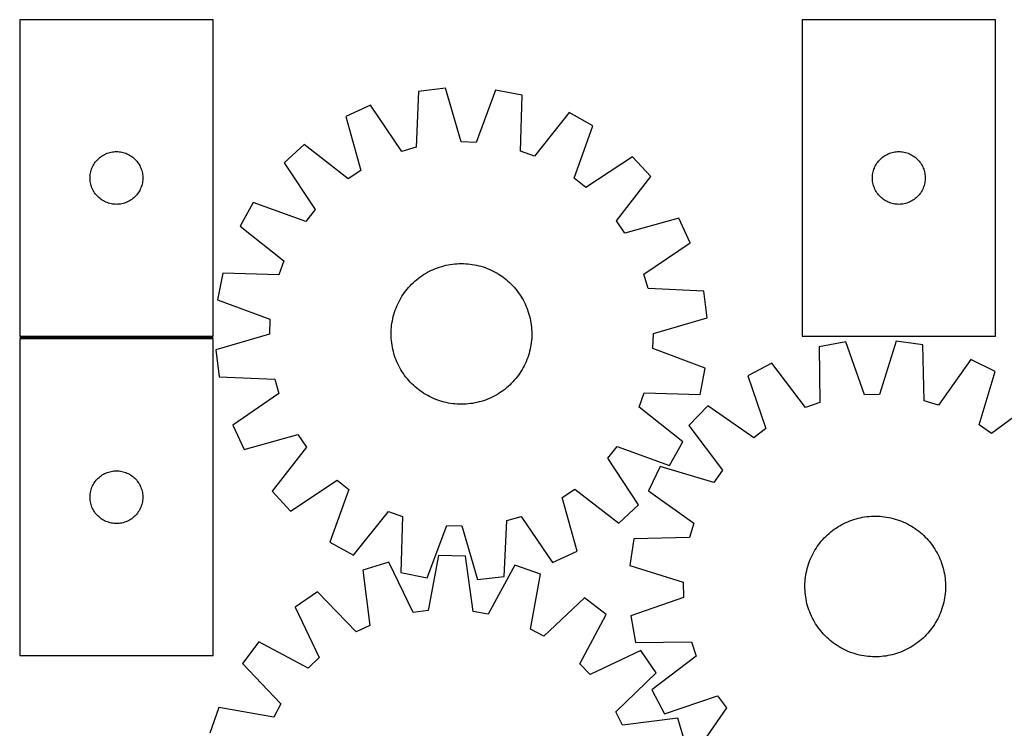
# Model space of a CAD drawing. Header units: millimetres. Extents: x 7 to 1493, y 7 to 2993.
# Tile 7 of 13: x 7 to 567, y 2591 to 2993. Entities that reach past the tile are written whole.
import ezdxf

# ---------------------------------------------------------------- set-up
doc = ezdxf.new("R2010")
doc.units = ezdxf.units.MM
doc.layers.add('COMMON', color=5, linetype='CONTINUOUS', true_color=0x0000ff)
doc.layers.add('CUT', color=7, linetype='CONTINUOUS', true_color=0x000000)

msp = doc.modelspace()

# ---------------------------------------------------------------- linework, layer by layer
at = {"layer": 'COMMON'}
msp.add_line((6.755462, 2812.720001), (116.755462, 2812.720001), dxfattribs=at)
at = {"layer": 'CUT'}
for p, q in [((116.755462, 2993.470002), (6.755462, 2993.470002)), ((6.755462, 2993.470002), (6.755462, 2813.470002)), ((116.755462, 2813.470002), (116.755462, 2993.470002)), ((451.659568, 2993.472438), (451.659568, 2813.472438)), ((561.659568, 2993.472438), (451.659568, 2993.472438)), ((561.659568, 2813.472438), (561.659568, 2993.472438)), ((233.602699, 2952.684176), (232.247935, 2920.948716)), ((248.878226, 2954.525058), (233.602699, 2952.684176)), ((257.733704, 2924.020054), (248.878226, 2954.525058)), ((277.397386, 2953.465193), (266.302133, 2923.701623)), ((292.494139, 2950.495579), (277.397386, 2953.465193)), ((291.489634, 2918.747103), (292.494139, 2950.495579)), ((206.15185, 2944.879261), (192.192825, 2938.408081)), ((224.000475, 2918.603772), (206.15185, 2944.879261)), ((319.289956, 2940.674683), (299.540294, 2915.796468)), ((332.730159, 2933.185259), (319.289956, 2940.674683)), ((192.192825, 2938.408081), (200.711164, 2907.807221)), ((321.964001, 2903.301073), (332.730159, 2933.185259)), ((266.302133, 2923.701623), (257.733704, 2924.020054)), ((55.049055, 2916.887308), (55.748654, 2917.214755)), ((55.748654, 2917.214755), (56.464181, 2917.505754)), ((56.464181, 2917.505754), (57.19374, 2917.759532)), ((57.19374, 2917.759532), (57.935395, 2917.975418)), ((57.935395, 2917.975418), (58.687181, 2918.152837)), ((58.687181, 2918.152837), (59.447104, 2918.29132)), ((59.447104, 2918.29132), (60.213147, 2918.3905)), ((60.213147, 2918.3905), (60.983281, 2918.450113)), ((60.983281, 2918.450113), (61.755462, 2918.470002)), ((61.755462, 2918.470002), (62.527644, 2918.450113)), ((62.527644, 2918.450113), (63.297777, 2918.3905)), ((63.297777, 2918.3905), (64.063821, 2918.29132)), ((64.063821, 2918.29132), (64.823743, 2918.152837)), ((64.823743, 2918.152837), (65.575529, 2917.975418)), ((65.575529, 2917.975418), (66.317185, 2917.759532)), ((66.317185, 2917.759532), (67.046744, 2917.505754)), ((67.046744, 2917.505754), (67.762271, 2917.214755)), ((67.762271, 2917.214755), (68.461869, 2916.887308)), ((168.497367, 2922.502387), (157.22125, 2912.034353)), ((193.591991, 2903.02844), (168.497367, 2922.502387)), ((232.247935, 2920.948716), (224.000475, 2918.603772)), ((299.540294, 2915.796468), (291.489634, 2918.747103)), ((499.953161, 2916.889744), (500.65276, 2917.217192)), ((500.65276, 2917.217192), (501.368287, 2917.508191)), ((501.368287, 2917.508191), (502.097846, 2917.761969)), ((502.097846, 2917.761969), (502.839501, 2917.977854)), ((502.839501, 2917.977854), (503.591287, 2918.155274)), ((503.591287, 2918.155274), (504.351209, 2918.293757)), ((504.351209, 2918.293757), (505.117253, 2918.392936)), ((505.117253, 2918.392936), (505.887387, 2918.45255)), ((505.887387, 2918.45255), (506.659568, 2918.472438)), ((506.659568, 2918.472438), (507.431749, 2918.45255)), ((507.431749, 2918.45255), (508.201883, 2918.392936)), ((508.201883, 2918.392936), (508.967927, 2918.293757)), ((508.967927, 2918.293757), (509.727849, 2918.155274)), ((509.727849, 2918.155274), (510.479635, 2917.977854)), ((510.479635, 2917.977854), (511.221291, 2917.761969)), ((511.221291, 2917.761969), (511.950849, 2917.508191)), ((511.950849, 2917.508191), (512.666377, 2917.217192)), ((512.666377, 2917.217192), (513.365975, 2916.889744)), ((48.895743, 2911.191894), (49.310307, 2911.843657)), ((49.310307, 2911.843657), (49.757874, 2912.473216)), ((49.757874, 2912.473216), (50.237256, 2913.078899)), ((50.237256, 2913.078899), (50.747182, 2913.659102)), ((50.747182, 2913.659102), (51.2863, 2914.212284)), ((51.2863, 2914.212284), (51.85318, 2914.736981)), ((51.85318, 2914.736981), (52.44632, 2915.231799)), ((52.44632, 2915.231799), (53.064146, 2915.695427)), ((53.064146, 2915.695427), (53.705019, 2916.126635)), ((53.705019, 2916.126635), (54.367241, 2916.52428)), ((54.367241, 2916.52428), (55.049055, 2916.887308)), ((68.461869, 2916.887308), (69.143683, 2916.52428)), ((69.143683, 2916.52428), (69.805905, 2916.126635)), ((69.805905, 2916.126635), (70.446779, 2915.695427)), ((70.446779, 2915.695427), (71.064604, 2915.231799)), ((71.064604, 2915.231799), (71.657744, 2914.736981)), ((71.657744, 2914.736981), (72.224625, 2914.212284)), ((72.224625, 2914.212284), (72.763743, 2913.659102)), ((72.763743, 2913.659102), (73.273669, 2913.078899)), ((73.273669, 2913.078899), (73.753051, 2912.473216)), ((73.753051, 2912.473216), (74.200617, 2911.843657)), ((74.200617, 2911.843657), (74.615182, 2911.191894)), ((157.22125, 2912.034353), (174.778858, 2885.563517)), ((355.179672, 2915.564669), (328.708836, 2898.007061)), ((365.647706, 2904.288552), (355.179672, 2915.564669)), ((493.799849, 2911.19433), (494.214413, 2911.846094)), ((494.214413, 2911.846094), (494.661979, 2912.475652)), ((494.661979, 2912.475652), (495.141361, 2913.081336)), ((495.141361, 2913.081336), (495.651288, 2913.661538)), ((495.651288, 2913.661538), (496.190406, 2914.214721)), ((496.190406, 2914.214721), (496.757286, 2914.739417)), ((496.757286, 2914.739417), (497.350426, 2915.234235)), ((497.350426, 2915.234235), (497.968252, 2915.697863)), ((497.968252, 2915.697863), (498.609125, 2916.129072)), ((498.609125, 2916.129072), (499.271347, 2916.526717)), ((499.271347, 2916.526717), (499.953161, 2916.889744)), ((513.365975, 2916.889744), (514.047789, 2916.526717)), ((514.047789, 2916.526717), (514.710011, 2916.129072)), ((514.710011, 2916.129072), (515.350885, 2915.697863)), ((515.350885, 2915.697863), (515.96871, 2915.234235)), ((515.96871, 2915.234235), (516.56185, 2914.739417)), ((516.56185, 2914.739417), (517.12873, 2914.214721)), ((517.12873, 2914.214721), (517.667849, 2913.661538)), ((517.667849, 2913.661538), (518.177775, 2913.081336)), ((518.177775, 2913.081336), (518.657157, 2912.475652)), ((518.657157, 2912.475652), (519.104723, 2911.846094)), ((519.104723, 2911.846094), (519.519288, 2911.19433)), ((46.879622, 2905.395977), (46.998493, 2906.159213)), ((46.998493, 2906.159213), (47.156497, 2906.915318)), ((47.156497, 2906.915318), (47.353214, 2907.662286)), ((47.353214, 2907.662286), (47.588124, 2908.398137)), ((47.588124, 2908.398137), (47.860603, 2909.12092)), ((47.860603, 2909.12092), (48.169928, 2909.828717)), ((48.169928, 2909.828717), (48.51528, 2910.519653)), ((48.51528, 2910.519653), (48.895743, 2911.191894)), ((74.615182, 2911.191894), (74.995644, 2910.519653)), ((74.995644, 2910.519653), (75.340996, 2909.828717)), ((75.340996, 2909.828717), (75.650322, 2909.12092)), ((75.650322, 2909.12092), (75.922801, 2908.398137)), ((75.922801, 2908.398137), (76.15771, 2907.662286)), ((76.15771, 2907.662286), (76.354428, 2906.915318)), ((76.354428, 2906.915318), (76.512432, 2906.159213)), ((76.512432, 2906.159213), (76.631302, 2905.395977)), ((200.711164, 2907.807221), (193.591991, 2903.02844)), ((491.783728, 2905.398414), (491.902599, 2906.16165)), ((491.902599, 2906.16165), (492.060603, 2906.917754)), ((492.060603, 2906.917754), (492.25732, 2907.664723)), ((492.25732, 2907.664723), (492.49223, 2908.400574)), ((492.49223, 2908.400574), (492.764709, 2909.123357)), ((492.764709, 2909.123357), (493.074034, 2909.831154)), ((493.074034, 2909.831154), (493.419386, 2910.522089)), ((493.419386, 2910.522089), (493.799849, 2911.19433)), ((519.519288, 2911.19433), (519.89975, 2910.522089)), ((519.89975, 2910.522089), (520.245102, 2909.831154)), ((520.245102, 2909.831154), (520.554428, 2909.123357)), ((520.554428, 2909.123357), (520.826907, 2908.400574)), ((520.826907, 2908.400574), (521.061816, 2907.664723)), ((521.061816, 2907.664723), (521.258534, 2906.917754)), ((521.258534, 2906.917754), (521.416537, 2906.16165)), ((521.416537, 2906.16165), (521.535408, 2905.398414)), ((46.760435, 2903.85622), (46.800199, 2904.627634)), ((46.760435, 2903.083783), (46.760435, 2903.85622)), ((46.800199, 2902.31237), (46.760435, 2903.083783)), ((46.800199, 2904.627634), (46.879622, 2905.395977)), ((46.879622, 2901.544026), (46.800199, 2902.31237)), ((46.998493, 2900.78079), (46.879622, 2901.544026)), ((47.156497, 2900.024685), (46.998493, 2900.78079)), ((76.512432, 2900.78079), (76.354428, 2900.024685)), ((76.631302, 2901.544026), (76.512432, 2900.78079)), ((76.631302, 2905.395977), (76.710725, 2904.627634)), ((76.710725, 2902.31237), (76.631302, 2901.544026)), ((76.710725, 2904.627634), (76.750489, 2903.85622)), ((76.750489, 2903.083783), (76.710725, 2902.31237)), ((76.750489, 2903.85622), (76.750489, 2903.083783)), ((328.708836, 2898.007061), (321.964001, 2903.301073)), ((346.173759, 2879.193928), (365.647706, 2904.288552)), ((491.664541, 2903.858657), (491.704305, 2904.63007)), ((491.664541, 2903.08622), (491.664541, 2903.858657)), ((491.704305, 2902.314806), (491.664541, 2903.08622)), ((491.704305, 2904.63007), (491.783728, 2905.398414)), ((491.783728, 2901.546463), (491.704305, 2902.314806)), ((491.902599, 2900.783227), (491.783728, 2901.546463)), ((492.060603, 2900.027122), (491.902599, 2900.783227)), ((521.416537, 2900.783227), (521.258534, 2900.027122)), ((521.535408, 2901.546463), (521.416537, 2900.783227)), ((521.535408, 2905.398414), (521.614831, 2904.63007)), ((521.614831, 2902.314806), (521.535408, 2901.546463)), ((521.614831, 2904.63007), (521.654595, 2903.858657)), ((521.654595, 2903.08622), (521.614831, 2902.314806)), ((521.654595, 2903.858657), (521.654595, 2903.08622)), ((47.353214, 2899.277717), (47.156497, 2900.024685)), ((47.588124, 2898.541866), (47.353214, 2899.277717)), ((47.860603, 2897.819083), (47.588124, 2898.541866)), ((48.169928, 2897.111286), (47.860603, 2897.819083)), ((48.51528, 2896.42035), (48.169928, 2897.111286)), ((48.895743, 2895.74811), (48.51528, 2896.42035)), ((49.310307, 2895.096346), (48.895743, 2895.74811)), ((49.757874, 2894.466787), (49.310307, 2895.096346)), ((74.200617, 2895.096346), (73.753051, 2894.466787)), ((74.615182, 2895.74811), (74.200617, 2895.096346)), ((74.995644, 2896.42035), (74.615182, 2895.74811)), ((75.340996, 2897.111286), (74.995644, 2896.42035)), ((75.650322, 2897.819083), (75.340996, 2897.111286)), ((75.922801, 2898.541866), (75.650322, 2897.819083)), ((76.15771, 2899.277717), (75.922801, 2898.541866)), ((76.354428, 2900.024685), (76.15771, 2899.277717)), ((492.25732, 2899.280154), (492.060603, 2900.027122)), ((492.49223, 2898.544302), (492.25732, 2899.280154)), ((492.764709, 2897.82152), (492.49223, 2898.544302)), ((493.074034, 2897.113722), (492.764709, 2897.82152)), ((493.419386, 2896.422787), (493.074034, 2897.113722)), ((493.799849, 2895.750546), (493.419386, 2896.422787)), ((494.214413, 2895.098782), (493.799849, 2895.750546)), ((494.661979, 2894.469224), (494.214413, 2895.098782)), ((519.104723, 2895.098782), (518.657157, 2894.469224)), ((519.519288, 2895.750546), (519.104723, 2895.098782)), ((519.89975, 2896.422787), (519.519288, 2895.750546)), ((520.245102, 2897.113722), (519.89975, 2896.422787)), ((520.554428, 2897.82152), (520.245102, 2897.113722)), ((520.826907, 2898.544302), (520.554428, 2897.82152)), ((521.061816, 2899.280154), (520.826907, 2898.544302)), ((521.258534, 2900.027122), (521.061816, 2899.280154)), ((50.237256, 2893.861104), (49.757874, 2894.466787)), ((50.747182, 2893.280902), (50.237256, 2893.861104)), ((51.2863, 2892.727719), (50.747182, 2893.280902)), ((51.85318, 2892.203023), (51.2863, 2892.727719)), ((52.44632, 2891.708205), (51.85318, 2892.203023)), ((53.064146, 2891.244577), (52.44632, 2891.708205)), ((53.705019, 2890.813368), (53.064146, 2891.244577)), ((54.367241, 2890.415723), (53.705019, 2890.813368)), ((55.049055, 2890.052695), (54.367241, 2890.415723)), ((55.748654, 2889.725248), (55.049055, 2890.052695)), ((56.464181, 2889.434249), (55.748654, 2889.725248)), ((57.19374, 2889.180471), (56.464181, 2889.434249)), ((57.935395, 2888.964586), (57.19374, 2889.180471)), ((66.317185, 2889.180471), (65.575529, 2888.964586)), ((67.046744, 2889.434249), (66.317185, 2889.180471)), ((67.762271, 2889.725248), (67.046744, 2889.434249)), ((68.461869, 2890.052695), (67.762271, 2889.725248)), ((69.143683, 2890.415723), (68.461869, 2890.052695)), ((69.805905, 2890.813368), (69.143683, 2890.415723)), ((70.446779, 2891.244577), (69.805905, 2890.813368)), ((71.064604, 2891.708205), (70.446779, 2891.244577)), ((71.657744, 2892.203023), (71.064604, 2891.708205)), ((72.224625, 2892.727719), (71.657744, 2892.203023)), ((72.763743, 2893.280902), (72.224625, 2892.727719)), ((73.273669, 2893.861104), (72.763743, 2893.280902)), ((73.753051, 2894.466787), (73.273669, 2893.861104)), ((139.60066, 2889.58484), (132.111236, 2876.144637)), ((169.484846, 2878.818681), (139.60066, 2889.58484)), ((495.141361, 2893.863541), (494.661979, 2894.469224)), ((495.651288, 2893.283338), (495.141361, 2893.863541)), ((496.190406, 2892.730155), (495.651288, 2893.283338)), ((496.757286, 2892.205459), (496.190406, 2892.730155)), ((497.350426, 2891.710641), (496.757286, 2892.205459)), ((497.968252, 2891.247013), (497.350426, 2891.710641)), ((498.609125, 2890.815805), (497.968252, 2891.247013)), ((499.271347, 2890.41816), (498.609125, 2890.815805)), ((499.953161, 2890.055132), (499.271347, 2890.41816)), ((500.65276, 2889.727685), (499.953161, 2890.055132)), ((501.368287, 2889.436686), (500.65276, 2889.727685)), ((502.097846, 2889.182908), (501.368287, 2889.436686)), ((502.839501, 2888.967022), (502.097846, 2889.182908)), ((511.221291, 2889.182908), (510.479635, 2888.967022)), ((511.950849, 2889.436686), (511.221291, 2889.182908)), ((512.666377, 2889.727685), (511.950849, 2889.436686)), ((513.365975, 2890.055132), (512.666377, 2889.727685)), ((514.047789, 2890.41816), (513.365975, 2890.055132)), ((514.710011, 2890.815805), (514.047789, 2890.41816)), ((515.350885, 2891.247013), (514.710011, 2890.815805)), ((515.96871, 2891.710641), (515.350885, 2891.247013)), ((516.56185, 2892.205459), (515.96871, 2891.710641)), ((517.12873, 2892.730155), (516.56185, 2892.205459)), ((517.667849, 2893.283338), (517.12873, 2892.730155)), ((518.177775, 2893.863541), (517.667849, 2893.283338)), ((518.657157, 2894.469224), (518.177775, 2893.863541)), ((58.687181, 2888.787166), (57.935395, 2888.964586)), ((59.447104, 2888.648683), (58.687181, 2888.787166)), ((60.213147, 2888.549503), (59.447104, 2888.648683)), ((60.983281, 2888.48989), (60.213147, 2888.549503)), ((61.755462, 2888.470002), (60.983281, 2888.48989)), ((62.527644, 2888.48989), (61.755462, 2888.470002)), ((63.297777, 2888.549503), (62.527644, 2888.48989)), ((64.063821, 2888.648683), (63.297777, 2888.549503)), ((64.823743, 2888.787166), (64.063821, 2888.648683)), ((65.575529, 2888.964586), (64.823743, 2888.787166)), ((174.778858, 2885.563517), (169.484846, 2878.818681)), ((503.591287, 2888.789603), (502.839501, 2888.967022)), ((504.351209, 2888.65112), (503.591287, 2888.789603)), ((505.117253, 2888.55194), (504.351209, 2888.65112)), ((505.887387, 2888.492327), (505.117253, 2888.55194)), ((506.659568, 2888.472438), (505.887387, 2888.492327)), ((507.431749, 2888.492327), (506.659568, 2888.472438)), ((508.201883, 2888.55194), (507.431749, 2888.492327)), ((508.967927, 2888.65112), (508.201883, 2888.55194)), ((509.727849, 2888.789603), (508.967927, 2888.65112)), ((510.479635, 2888.967022), (509.727849, 2888.789603)), ((350.95254, 2872.074755), (346.173759, 2879.193928)), ((381.5534, 2880.593094), (350.95254, 2872.074755)), ((388.02458, 2866.634069), (381.5534, 2880.593094)), ((132.111236, 2876.144637), (156.989452, 2856.394975)), ((361.749091, 2848.785445), (388.02458, 2866.634069)), ((156.989452, 2856.394975), (154.038816, 2848.344315)), ((238.621073, 2849.831563), (239.730349, 2850.421914)), ((239.730349, 2850.421914), (240.85762, 2850.97713)), ((240.85762, 2850.97713), (242.001776, 2851.496664)), ((242.001776, 2851.496664), (243.161685, 2851.980003)), ((243.161685, 2851.980003), (244.336205, 2852.42667)), ((244.336205, 2852.42667), (245.524174, 2852.836224)), ((245.524174, 2852.836224), (246.724423, 2853.20826)), ((246.724423, 2853.20826), (247.935764, 2853.542413)), ((247.935764, 2853.542413), (249.157004, 2853.838351)), ((249.157004, 2853.838351), (250.386938, 2854.095783)), ((250.386938, 2854.095783), (251.62435, 2854.314455)), ((251.62435, 2854.314455), (252.86802, 2854.494152)), ((252.86802, 2854.494152), (254.116722, 2854.634694)), ((254.116722, 2854.634694), (255.369221, 2854.735945)), ((255.369221, 2854.735945), (256.624283, 2854.797804)), ((256.624283, 2854.797804), (257.880669, 2854.82021)), ((257.880669, 2854.82021), (259.137138, 2854.803141)), ((259.137138, 2854.803141), (260.392451, 2854.746613)), ((260.392451, 2854.746613), (261.64537, 2854.650684)), ((261.64537, 2854.650684), (262.894656, 2854.515446)), ((262.894656, 2854.515446), (264.139079, 2854.341034)), ((264.139079, 2854.341034), (265.377409, 2854.12762)), ((265.377409, 2854.12762), (266.608424, 2853.875414)), ((266.608424, 2853.875414), (267.830911, 2853.584666)), ((267.830911, 2853.584666), (269.043661, 2853.255661)), ((269.043661, 2853.255661), (270.245478, 2852.888726)), ((270.245478, 2852.888726), (271.435177, 2852.484222)), ((271.435177, 2852.484222), (272.611583, 2852.042548)), ((272.611583, 2852.042548), (273.773535, 2851.56414)), ((273.773535, 2851.56414), (274.919887, 2851.049471)), ((274.919887, 2851.049471), (276.049507, 2850.499048)), ((276.049507, 2850.499048), (277.16128, 2849.913414)), ((277.16128, 2849.913414), (278.254109, 2849.293147)), ((122.29034, 2849.348819), (119.320726, 2834.252067)), ((154.038816, 2848.344315), (122.29034, 2849.348819)), ((230.52187, 2843.920827), (231.449482, 2844.768496)), ((231.449482, 2844.768496), (232.403262, 2845.586611)), ((232.403262, 2845.586611), (233.382268, 2846.374362)), ((233.382268, 2846.374362), (234.385536, 2847.130974)), ((234.385536, 2847.130974), (235.412074, 2847.855699)), ((235.412074, 2847.855699), (236.46087, 2848.547822)), ((236.46087, 2848.547822), (237.530888, 2849.20666)), ((237.530888, 2849.20666), (238.621073, 2849.831563)), ((278.254109, 2849.293147), (279.326916, 2848.63886)), ((279.326916, 2848.63886), (280.378643, 2847.951198)), ((280.378643, 2847.951198), (281.40825, 2847.23084)), ((281.40825, 2847.23084), (282.414722, 2846.478496)), ((282.414722, 2846.478496), (283.397066, 2845.69491)), ((283.397066, 2845.69491), (284.354312, 2844.880854)), ((284.354312, 2844.880854), (285.285515, 2844.037132)), ((364.094036, 2840.537984), (361.749091, 2848.785445)), ((225.55508, 2838.262931), (226.307423, 2839.269403)), ((226.307423, 2839.269403), (227.091009, 2840.251747)), ((227.091009, 2840.251747), (227.905065, 2841.208993)), ((227.905065, 2841.208993), (228.748787, 2842.140196)), ((228.748787, 2842.140196), (229.621343, 2843.044438)), ((229.621343, 2843.044438), (230.52187, 2843.920827)), ((285.285515, 2844.037132), (286.189758, 2843.164577)), ((286.189758, 2843.164577), (287.066146, 2842.264049)), ((287.066146, 2842.264049), (287.913815, 2841.336438)), ((287.913815, 2841.336438), (288.73193, 2840.382658)), ((288.73193, 2840.382658), (289.519682, 2839.403651)), ((289.519682, 2839.403651), (290.276293, 2838.400384)), ((395.829495, 2839.18322), (364.094036, 2840.537984)), ((397.670377, 2823.907694), (395.829495, 2839.18322)), ((119.320726, 2834.252067), (149.084296, 2823.156814)), ((222.286872, 2832.904188), (222.872506, 2834.015961)), ((222.872506, 2834.015961), (223.492772, 2835.10879)), ((223.492772, 2835.10879), (224.14706, 2836.181597)), ((224.14706, 2836.181597), (224.834722, 2837.233323)), ((224.834722, 2837.233323), (225.55508, 2838.262931)), ((290.276293, 2838.400384), (291.001018, 2837.373846)), ((291.001018, 2837.373846), (291.693141, 2836.32505)), ((291.693141, 2836.32505), (292.351979, 2835.255032)), ((292.351979, 2835.255032), (292.976882, 2834.164847)), ((292.976882, 2834.164847), (293.567233, 2833.055571)), ((219.897193, 2827.100159), (220.301697, 2828.289858)), ((220.301697, 2828.289858), (220.743371, 2829.466264)), ((220.743371, 2829.466264), (221.221779, 2830.628216)), ((221.221779, 2830.628216), (221.736449, 2831.774568)), ((221.736449, 2831.774568), (222.286872, 2832.904188)), ((293.567233, 2833.055571), (294.122449, 2831.928299)), ((294.122449, 2831.928299), (294.641984, 2830.784144)), ((294.641984, 2830.784144), (295.125322, 2829.624234)), ((295.125322, 2829.624234), (295.571989, 2828.449715)), ((295.571989, 2828.449715), (295.981543, 2827.261745)), ((149.084296, 2823.156814), (148.765866, 2814.588385)), ((218.444886, 2820.99376), (218.6583, 2822.23209)), ((218.6583, 2822.23209), (218.910505, 2823.463105)), ((218.910505, 2823.463105), (219.201254, 2824.685591)), ((219.201254, 2824.685591), (219.530258, 2825.898342)), ((219.530258, 2825.898342), (219.897193, 2827.100159)), ((295.981543, 2827.261745), (296.35358, 2826.061497)), ((296.35358, 2826.061497), (296.687732, 2824.850155)), ((296.687732, 2824.850155), (296.98367, 2823.628915)), ((296.98367, 2823.628915), (297.241103, 2822.398982)), ((297.241103, 2822.398982), (297.459775, 2821.161569)), ((367.165373, 2815.052216), (397.670377, 2823.907694)), ((217.982779, 2815.991819), (218.039306, 2817.247132)), ((218.039306, 2817.247132), (218.135236, 2818.500051)), ((218.135236, 2818.500051), (218.270474, 2819.749337)), ((218.270474, 2819.749337), (218.444886, 2820.99376)), ((297.459775, 2821.161569), (297.639471, 2819.917899)), ((297.639471, 2819.917899), (297.780013, 2818.669198)), ((297.780013, 2818.669198), (297.881264, 2817.416698)), ((297.881264, 2817.416698), (297.943123, 2816.161636)), ((6.755462, 2813.470002), (116.755462, 2813.470002)), ((6.755462, 2811.970001), (6.755462, 2631.970001)), ((116.755462, 2811.970001), (6.755462, 2811.970001)), ((116.755462, 2631.970001), (116.755462, 2811.970001)), ((148.765866, 2814.588385), (118.260862, 2805.732906)), ((217.965709, 2814.735349), (217.982779, 2815.991819)), ((217.988115, 2813.478964), (217.965709, 2814.735349)), ((218.049974, 2812.223902), (217.988115, 2813.478964)), ((218.151225, 2810.971402), (218.049974, 2812.223902)), ((218.291768, 2809.722701), (218.151225, 2810.971402)), ((297.796003, 2811.14055), (297.660765, 2809.891263)), ((297.891932, 2812.393468), (297.796003, 2811.14055)), ((297.94846, 2813.648781), (297.891932, 2812.393468)), ((297.943123, 2816.161636), (297.965529, 2814.905251)), ((297.965529, 2814.905251), (297.94846, 2813.648781)), ((366.846942, 2806.483787), (367.165373, 2815.052216)), ((451.659568, 2813.472438), (561.659568, 2813.472438)), ((505.085979, 2810.707225), (495.631655, 2780.382474)), ((520.322303, 2808.565965), (505.085979, 2810.707225)), ((118.260862, 2805.732906), (120.101744, 2790.45738)), ((218.471464, 2808.479031), (218.291768, 2809.722701)), ((218.690136, 2807.241618), (218.471464, 2808.479031)), ((218.947568, 2806.011685), (218.690136, 2807.241618)), ((219.243507, 2804.790445), (218.947568, 2806.011685)), ((297.020733, 2806.177495), (296.729985, 2804.955009)), ((297.272939, 2807.40851), (297.020733, 2806.177495)), ((297.486353, 2808.64684), (297.272939, 2807.40851)), ((297.660765, 2809.891263), (297.486353, 2808.64684)), ((396.610513, 2795.388533), (366.846942, 2806.483787)), ((476.55148, 2810.209033), (461.39919, 2807.537209)), ((461.39919, 2807.537209), (461.778456, 2775.775111)), ((487.058617, 2780.232795), (476.55148, 2810.209033)), ((521.052017, 2776.809985), (520.322303, 2808.565965)), ((219.577659, 2803.579103), (219.243507, 2804.790445)), ((219.949696, 2802.378855), (219.577659, 2803.579103)), ((220.359249, 2801.190885), (219.949696, 2802.378855)), ((220.805916, 2800.016366), (220.359249, 2801.190885)), ((221.289255, 2798.856456), (220.805916, 2800.016366)), ((295.187867, 2800.174336), (294.70946, 2799.012384)), ((295.629541, 2801.350742), (295.187867, 2800.174336)), ((296.034045, 2802.540441), (295.629541, 2801.350742)), ((296.400981, 2803.742259), (296.034045, 2802.540441)), ((296.729985, 2804.955009), (296.400981, 2803.742259)), ((547.614174, 2800.222128), (529.251713, 2774.303124)), ((561.443093, 2793.477386), (547.614174, 2800.222128)), ((221.808789, 2797.712301), (221.289255, 2798.856456)), ((222.364006, 2796.585029), (221.808789, 2797.712301)), ((222.954356, 2795.475754), (222.364006, 2796.585029)), ((223.579259, 2794.385569), (222.954356, 2795.475754)), ((224.238097, 2793.31555), (223.579259, 2794.385569)), ((292.438466, 2794.53181), (291.784179, 2793.459003)), ((293.058733, 2795.62464), (292.438466, 2794.53181)), ((293.644367, 2796.736413), (293.058733, 2795.62464)), ((294.19479, 2797.866033), (293.644367, 2796.736413)), ((294.70946, 2799.012384), (294.19479, 2797.866033)), ((393.640898, 2780.291781), (396.610513, 2795.388533)), ((434.415219, 2798.245755), (420.830173, 2791.022385)), ((453.671267, 2772.983543), (434.415219, 2798.245755)), ((120.101744, 2790.45738), (151.837203, 2789.102616)), ((151.837203, 2789.102616), (154.182148, 2780.855156)), ((224.93022, 2792.266755), (224.238097, 2793.31555)), ((225.654945, 2791.240217), (224.93022, 2792.266755)), ((226.411557, 2790.236949), (225.654945, 2791.240217)), ((227.199309, 2789.257942), (226.411557, 2790.236949)), ((228.017423, 2788.304163), (227.199309, 2789.257942)), ((228.865093, 2787.376551), (228.017423, 2788.304163)), ((288.026173, 2788.431608), (287.182451, 2787.500404)), ((288.840229, 2789.388854), (288.026173, 2788.431608)), ((289.623815, 2790.371198), (288.840229, 2789.388854)), ((290.376159, 2791.37767), (289.623815, 2790.371198)), ((291.096517, 2792.407277), (290.376159, 2791.37767)), ((291.784179, 2793.459003), (291.096517, 2792.407277)), ((420.830173, 2791.022385), (431.005905, 2760.932034)), ((552.323955, 2763.05016), (561.443093, 2793.477386)), ((229.741481, 2786.476023), (228.865093, 2787.376551)), ((230.645723, 2785.603468), (229.741481, 2786.476023)), ((231.576927, 2784.759746), (230.645723, 2785.603468)), ((232.534173, 2783.94569), (231.576927, 2784.759746)), ((233.516517, 2783.162104), (232.534173, 2783.94569)), ((234.522989, 2782.409761), (233.516517, 2783.162104)), ((282.54897, 2783.266238), (281.545703, 2782.509626)), ((283.527977, 2784.05399), (282.54897, 2783.266238)), ((284.481757, 2784.872104), (283.527977, 2784.05399)), ((285.409368, 2785.719774), (284.481757, 2784.872104)), ((286.309896, 2786.596162), (285.409368, 2785.719774)), ((287.182451, 2787.500404), (286.309896, 2786.596162)), ((154.182148, 2780.855156), (127.906658, 2763.006531)), ((235.552596, 2781.689402), (234.522989, 2782.409761)), ((236.604322, 2781.00174), (235.552596, 2781.689402)), ((237.677129, 2780.347453), (236.604322, 2781.00174)), ((238.769959, 2779.727187), (237.677129, 2780.347453)), ((239.881732, 2779.141553), (238.769959, 2779.727187)), ((241.011352, 2778.591129), (239.881732, 2779.141553)), ((242.157703, 2778.07646), (241.011352, 2778.591129)), ((243.319656, 2777.598052), (242.157703, 2778.07646)), ((244.496062, 2777.156378), (243.319656, 2777.598052)), ((245.68576, 2776.751874), (244.496062, 2777.156378)), ((271.595034, 2777.21393), (270.407064, 2776.804377)), ((272.769553, 2777.660597), (271.595034, 2777.21393)), ((273.929463, 2778.143936), (272.769553, 2777.660597)), ((275.073618, 2778.66347), (273.929463, 2778.143936)), ((276.20089, 2779.218686), (275.073618, 2778.66347)), ((277.310166, 2779.809037), (276.20089, 2779.218686)), ((278.400351, 2780.43394), (277.310166, 2779.809037)), ((279.470369, 2781.092778), (278.400351, 2780.43394)), ((280.519165, 2781.784901), (279.470369, 2781.092778)), ((281.545703, 2782.509626), (280.519165, 2781.784901)), ((358.941787, 2773.245626), (361.892422, 2781.296285)), ((361.892422, 2781.296285), (393.640898, 2780.291781)), ((495.631655, 2780.382474), (487.058617, 2780.232795)), ((584.820817, 2777.108274), (559.347667, 2758.132148)), ((246.887578, 2776.384939), (245.68576, 2776.751874)), ((248.100328, 2776.055935), (246.887578, 2776.384939)), ((249.322814, 2775.765186), (248.100328, 2776.055935)), ((250.55383, 2775.512981), (249.322814, 2775.765186)), ((251.79216, 2775.299566), (250.55383, 2775.512981)), ((253.036582, 2775.125154), (251.79216, 2775.299566)), ((254.285869, 2774.989917), (253.036582, 2775.125154)), ((255.538787, 2774.893987), (254.285869, 2774.989917)), ((256.794101, 2774.83746), (255.538787, 2774.893987)), ((258.05057, 2774.82039), (256.794101, 2774.83746)), ((259.306956, 2774.842796), (258.05057, 2774.82039)), ((260.562017, 2774.904655), (259.306956, 2774.842796)), ((261.814517, 2775.005906), (260.562017, 2774.904655)), ((263.063218, 2775.146449), (261.814517, 2775.005906)), ((264.306889, 2775.326145), (263.063218, 2775.146449)), ((265.544301, 2775.544817), (264.306889, 2775.326145)), ((266.774234, 2775.802249), (265.544301, 2775.544817)), ((267.995474, 2776.098187), (266.774234, 2775.802249)), ((269.206816, 2776.43234), (267.995474, 2776.098187)), ((270.407064, 2776.804377), (269.206816, 2776.43234)), ((383.820002, 2753.495964), (358.941787, 2773.245626)), ((398.038108, 2773.847181), (387.350106, 2762.779338)), ((424.158151, 2755.771836), (398.038108, 2773.847181)), ((461.778456, 2775.775111), (453.671267, 2772.983543)), ((529.251713, 2774.303124), (521.052017, 2776.809985)), ((127.906658, 2763.006531), (134.377838, 2749.047506)), ((387.350106, 2762.779338), (406.326232, 2737.306187)), ((431.005905, 2760.932034), (424.158151, 2755.771836)), ((559.347667, 2758.132148), (552.323955, 2763.05016)), ((134.377838, 2749.047506), (164.978699, 2757.565845)), ((164.978699, 2757.565845), (169.757479, 2750.446672)), ((169.757479, 2750.446672), (150.283532, 2725.352048)), ((341.15238, 2744.077083), (346.446392, 2750.821919)), ((346.446392, 2750.821919), (376.330578, 2740.05576)), ((376.330578, 2740.05576), (383.820002, 2753.495964)), ((358.709988, 2717.606247), (341.15238, 2744.077083)), ((370.980995, 2739.401613), (364.236252, 2725.572694)), ((401.40822, 2730.282475), (370.980995, 2739.401613)), ((50.747182, 2732.159101), (51.2863, 2732.712283)), ((51.2863, 2732.712283), (51.85318, 2733.23698)), ((51.85318, 2733.23698), (52.44632, 2733.731798)), ((52.44632, 2733.731798), (53.064146, 2734.195426)), ((53.064146, 2734.195426), (53.705019, 2734.626634)), ((53.705019, 2734.626634), (54.367241, 2735.024279)), ((54.367241, 2735.024279), (55.049055, 2735.387307)), ((55.049055, 2735.387307), (55.748654, 2735.714754)), ((55.748654, 2735.714754), (56.464181, 2736.005753)), ((56.464181, 2736.005753), (57.19374, 2736.259531)), ((57.19374, 2736.259531), (57.935395, 2736.475417)), ((57.935395, 2736.475417), (58.687181, 2736.652836)), ((58.687181, 2736.652836), (59.447104, 2736.791319)), ((59.447104, 2736.791319), (60.213147, 2736.890499)), ((60.213147, 2736.890499), (60.983281, 2736.950112)), ((60.983281, 2736.950112), (61.755462, 2736.970001)), ((61.755462, 2736.970001), (62.527644, 2736.950112)), ((62.527644, 2736.950112), (63.297777, 2736.890499)), ((63.297777, 2736.890499), (64.063821, 2736.791319)), ((64.063821, 2736.791319), (64.823743, 2736.652836)), ((64.823743, 2736.652836), (65.575529, 2736.475417)), ((65.575529, 2736.475417), (66.317185, 2736.259531)), ((66.317185, 2736.259531), (67.046744, 2736.005753)), ((67.046744, 2736.005753), (67.762271, 2735.714754)), ((67.762271, 2735.714754), (68.461869, 2735.387307)), ((68.461869, 2735.387307), (69.143683, 2735.024279)), ((69.143683, 2735.024279), (69.805905, 2734.626634)), ((69.805905, 2734.626634), (70.446779, 2734.195426)), ((70.446779, 2734.195426), (71.064604, 2733.731798)), ((71.064604, 2733.731798), (71.657744, 2733.23698)), ((71.657744, 2733.23698), (72.224625, 2732.712283)), ((72.224625, 2732.712283), (72.763743, 2732.159101)), ((406.326232, 2737.306187), (401.40822, 2730.282475)), ((47.353214, 2726.162285), (47.588124, 2726.898136)), ((47.588124, 2726.898136), (47.860603, 2727.620919)), ((47.860603, 2727.620919), (48.169928, 2728.328716)), ((48.169928, 2728.328716), (48.51528, 2729.019652)), ((48.51528, 2729.019652), (48.895743, 2729.691893)), ((48.895743, 2729.691893), (49.310307, 2730.343656)), ((49.310307, 2730.343656), (49.757874, 2730.973215)), ((49.757874, 2730.973215), (50.237256, 2731.578898)), ((50.237256, 2731.578898), (50.747182, 2732.159101)), ((72.763743, 2732.159101), (73.273669, 2731.578898)), ((73.273669, 2731.578898), (73.753051, 2730.973215)), ((73.753051, 2730.973215), (74.200617, 2730.343656)), ((74.200617, 2730.343656), (74.615182, 2729.691893)), ((74.615182, 2729.691893), (74.995644, 2729.019652)), ((74.995644, 2729.019652), (75.340996, 2728.328716)), ((75.340996, 2728.328716), (75.650322, 2727.620919)), ((75.650322, 2727.620919), (75.922801, 2726.898136)), ((75.922801, 2726.898136), (76.15771, 2726.162285)), ((160.751566, 2714.075931), (187.222402, 2731.633539)), ((187.222402, 2731.633539), (193.967238, 2726.339527)), ((46.760435, 2722.356219), (46.800199, 2723.127633)), ((46.760435, 2721.583782), (46.760435, 2722.356219)), ((46.800199, 2720.812369), (46.760435, 2721.583782)), ((46.800199, 2723.127633), (46.879622, 2723.895976)), ((46.879622, 2723.895976), (46.998493, 2724.659212)), ((46.998493, 2724.659212), (47.156497, 2725.415317)), ((47.156497, 2725.415317), (47.353214, 2726.162285)), ((76.15771, 2726.162285), (76.354428, 2725.415317)), ((76.354428, 2725.415317), (76.512432, 2724.659212)), ((76.512432, 2724.659212), (76.631302, 2723.895976)), ((76.631302, 2723.895976), (76.710725, 2723.127633)), ((76.710725, 2723.127633), (76.750489, 2722.356219)), ((76.750489, 2721.583782), (76.710725, 2720.812369)), ((76.750489, 2722.356219), (76.750489, 2721.583782)), ((150.283532, 2725.352048), (160.751566, 2714.075931)), ((193.967238, 2726.339527), (183.201079, 2696.455341)), ((315.220074, 2721.83338), (322.339248, 2726.61216)), ((323.738413, 2691.232519), (315.220074, 2721.83338)), ((322.339248, 2726.61216), (347.433871, 2707.138213)), ((364.236252, 2725.572694), (390.155257, 2707.210234)), ((46.879622, 2720.044025), (46.800199, 2720.812369)), ((46.998493, 2719.280789), (46.879622, 2720.044025)), ((47.156497, 2718.524684), (46.998493, 2719.280789)), ((47.353214, 2717.777716), (47.156497, 2718.524684)), ((47.588124, 2717.041865), (47.353214, 2717.777716)), ((47.860603, 2716.319082), (47.588124, 2717.041865)), ((48.169928, 2715.611285), (47.860603, 2716.319082)), ((48.51528, 2714.920349), (48.169928, 2715.611285)), ((75.340996, 2715.611285), (74.995644, 2714.920349)), ((75.650322, 2716.319082), (75.340996, 2715.611285)), ((75.922801, 2717.041865), (75.650322, 2716.319082)), ((76.15771, 2717.777716), (75.922801, 2717.041865)), ((76.354428, 2718.524684), (76.15771, 2717.777716)), ((76.512432, 2719.280789), (76.354428, 2718.524684)), ((76.631302, 2720.044025), (76.512432, 2719.280789)), ((76.710725, 2720.812369), (76.631302, 2720.044025)), ((347.433871, 2707.138213), (358.709988, 2717.606247)), ((48.895743, 2714.248109), (48.51528, 2714.920349)), ((49.310307, 2713.596345), (48.895743, 2714.248109)), ((49.757874, 2712.966786), (49.310307, 2713.596345)), ((50.237256, 2712.361103), (49.757874, 2712.966786)), ((50.747182, 2711.780901), (50.237256, 2712.361103)), ((51.2863, 2711.227718), (50.747182, 2711.780901)), ((51.85318, 2710.703022), (51.2863, 2711.227718)), ((52.44632, 2710.208204), (51.85318, 2710.703022)), ((53.064146, 2709.744576), (52.44632, 2710.208204)), ((71.064604, 2710.208204), (70.446779, 2709.744576)), ((71.657744, 2710.703022), (71.064604, 2710.208204)), ((72.224625, 2711.227718), (71.657744, 2710.703022)), ((72.763743, 2711.780901), (72.224625, 2711.227718)), ((73.273669, 2712.361103), (72.763743, 2711.780901)), ((73.753051, 2712.966786), (73.273669, 2712.361103)), ((74.200617, 2713.596345), (73.753051, 2712.966786)), ((74.615182, 2714.248109), (74.200617, 2713.596345)), ((74.995644, 2714.920349), (74.615182, 2714.248109)), ((196.641283, 2688.965917), (216.390945, 2713.844133)), ((216.390945, 2713.844133), (224.441604, 2710.893497)), ((224.441604, 2710.893497), (223.4371, 2679.145021)), ((283.683303, 2708.691884), (291.930764, 2711.036829)), ((291.930764, 2711.036829), (309.779389, 2684.761339)), ((482.324974, 2709.687605), (483.539024, 2710.011779)), ((483.539024, 2710.011779), (484.762658, 2710.297659)), ((484.762658, 2710.297659), (485.994668, 2710.544963)), ((485.994668, 2710.544963), (487.233837, 2710.753446)), ((487.233837, 2710.753446), (488.478944, 2710.922903)), ((488.478944, 2710.922903), (489.72876, 2711.053166)), ((489.72876, 2711.053166), (490.98205, 2711.144108)), ((490.98205, 2711.144108), (492.237578, 2711.195638)), ((492.237578, 2711.195638), (493.494106, 2711.207705)), ((493.494106, 2711.207705), (494.750392, 2711.180298)), ((494.750392, 2711.180298), (496.005198, 2711.113444)), ((496.005198, 2711.113444), (497.257284, 2711.007208)), ((497.257284, 2711.007208), (498.505416, 2710.861696)), ((498.505416, 2710.861696), (499.748361, 2710.677051)), ((499.748361, 2710.677051), (500.984894, 2710.453455)), ((500.984894, 2710.453455), (502.213792, 2710.191129)), ((502.213792, 2710.191129), (503.433845, 2709.890331)), ((503.433845, 2709.890331), (504.643847, 2709.55136)), ((53.705019, 2709.313367), (53.064146, 2709.744576)), ((54.367241, 2708.915722), (53.705019, 2709.313367)), ((55.049055, 2708.552694), (54.367241, 2708.915722)), ((55.748654, 2708.225247), (55.049055, 2708.552694)), ((56.464181, 2707.934248), (55.748654, 2708.225247)), ((57.19374, 2707.68047), (56.464181, 2707.934248)), ((57.935395, 2707.464585), (57.19374, 2707.68047)), ((58.687181, 2707.287165), (57.935395, 2707.464585)), ((59.447104, 2707.148682), (58.687181, 2707.287165)), ((60.213147, 2707.049502), (59.447104, 2707.148682)), ((60.983281, 2706.989889), (60.213147, 2707.049502)), ((61.755462, 2706.970001), (60.983281, 2706.989889)), ((62.527644, 2706.989889), (61.755462, 2706.970001)), ((63.297777, 2707.049502), (62.527644, 2706.989889)), ((64.063821, 2707.148682), (63.297777, 2707.049502)), ((64.823743, 2707.287165), (64.063821, 2707.148682)), ((65.575529, 2707.464585), (64.823743, 2707.287165)), ((66.317185, 2707.68047), (65.575529, 2707.464585)), ((67.046744, 2707.934248), (66.317185, 2707.68047)), ((67.762271, 2708.225247), (67.046744, 2707.934248)), ((68.461869, 2708.552694), (67.762271, 2708.225247)), ((69.143683, 2708.915722), (68.461869, 2708.552694)), ((69.805905, 2709.313367), (69.143683, 2708.915722)), ((70.446779, 2709.744576), (69.805905, 2709.313367)), ((238.533853, 2676.175407), (249.629106, 2705.938977)), ((249.629106, 2705.938977), (258.197535, 2705.620546)), ((258.197535, 2705.620546), (267.053013, 2675.115543)), ((282.328539, 2676.956425), (283.683303, 2708.691884)), ((390.155257, 2707.210234), (387.648396, 2699.010538)), ((469.9365, 2703.71205), (470.968967, 2704.428304)), ((470.968967, 2704.428304), (472.023422, 2705.111774)), ((472.023422, 2705.111774), (473.098825, 2705.761786)), ((473.098825, 2705.761786), (474.194115, 2706.377697)), ((474.194115, 2706.377697), (475.30821, 2706.958901)), ((475.30821, 2706.958901), (476.440012, 2707.504823)), ((476.440012, 2707.504823), (477.588404, 2708.014926)), ((477.588404, 2708.014926), (478.752251, 2708.488704)), ((478.752251, 2708.488704), (479.930406, 2708.925692)), ((479.930406, 2708.925692), (481.121705, 2709.325457)), ((481.121705, 2709.325457), (482.324974, 2709.687605)), ((504.643847, 2709.55136), (505.842604, 2709.174548)), ((505.842604, 2709.174548), (507.028935, 2708.760269)), ((507.028935, 2708.760269), (508.201667, 2708.30893)), ((508.201667, 2708.30893), (509.359643, 2707.820978)), ((509.359643, 2707.820978), (510.501721, 2707.296894)), ((510.501721, 2707.296894), (511.626774, 2706.737194)), ((511.626774, 2706.737194), (512.733691, 2706.142432)), ((512.733691, 2706.142432), (513.82138, 2705.513195)), ((513.82138, 2705.513195), (514.888767, 2704.850103)), ((514.888767, 2704.850103), (515.934799, 2704.15381)), ((387.648396, 2699.010538), (355.892416, 2698.280824)), ((463.407522, 2697.843591), (464.258878, 2698.767821)), ((464.258878, 2698.767821), (465.138844, 2699.664853)), ((465.138844, 2699.664853), (466.046552, 2700.533802)), ((466.046552, 2700.533802), (466.981107, 2701.373811)), ((466.981107, 2701.373811), (467.941586, 2702.18405)), ((467.941586, 2702.18405), (468.927041, 2702.963719)), ((468.927041, 2702.963719), (469.9365, 2703.71205)), ((515.934799, 2704.15381), (516.958444, 2703.425005)), ((516.958444, 2703.425005), (517.958692, 2702.664405)), ((517.958692, 2702.664405), (518.934555, 2701.872763)), ((518.934555, 2701.872763), (519.885071, 2701.050858)), ((519.885071, 2701.050858), (520.8093, 2700.199503)), ((520.8093, 2700.199503), (521.706333, 2699.319537)), ((521.706333, 2699.319537), (522.575282, 2698.411828)), ((183.201079, 2696.455341), (196.641283, 2688.965917)), ((355.892416, 2698.280824), (353.751156, 2683.0445)), ((459.608278, 2692.847288), (460.30457, 2693.89332)), ((460.30457, 2693.89332), (461.033376, 2694.916965)), ((461.033376, 2694.916965), (461.793975, 2695.917213)), ((461.793975, 2695.917213), (462.585618, 2696.893076)), ((462.585618, 2696.893076), (463.407522, 2697.843591)), ((522.575282, 2698.411828), (523.41529, 2697.477274)), ((523.41529, 2697.477274), (524.225529, 2696.516795)), ((524.225529, 2696.516795), (525.005199, 2695.531339)), ((525.005199, 2695.531339), (525.75353, 2694.52188)), ((525.75353, 2694.52188), (526.469784, 2693.489414)), ((526.469784, 2693.489414), (527.153254, 2692.434959)), ((244.858296, 2688.778234), (238.991916, 2657.560285)), ((260.240223, 2688.42202), (244.858296, 2688.778234)), ((264.655203, 2656.965976), (260.240223, 2688.42202)), ((309.779389, 2684.761339), (323.738413, 2691.232519)), ((456.637403, 2687.318164), (457.161487, 2688.460242)), ((457.161487, 2688.460242), (457.721186, 2689.585295)), ((457.721186, 2689.585295), (458.315948, 2690.692212)), ((458.315948, 2690.692212), (458.945186, 2691.7799)), ((458.945186, 2691.7799), (459.608278, 2692.847288)), ((527.153254, 2692.434959), (527.803265, 2691.359556)), ((527.803265, 2691.359556), (528.419177, 2690.264266)), ((528.419177, 2690.264266), (529.00038, 2689.15017)), ((529.00038, 2689.15017), (529.546303, 2688.018368)), ((529.546303, 2688.018368), (530.056405, 2686.869977)), ((216.575005, 2684.96756), (201.835847, 2680.553063)), ((230.494353, 2656.415389), (216.575005, 2684.96756)), ((288.316795, 2683.306169), (273.090659, 2655.428946)), ((302.8358, 2678.214113), (288.316795, 2683.306169)), ((353.751156, 2683.0445), (384.075907, 2673.590175)), ((454.568049, 2681.392365), (454.907021, 2682.602367)), ((454.907021, 2682.602367), (455.283833, 2683.801125)), ((455.283833, 2683.801125), (455.698112, 2684.987455)), ((455.698112, 2684.987455), (456.149451, 2686.160187)), ((456.149451, 2686.160187), (456.637403, 2687.318164)), ((530.056405, 2686.869977), (530.530183, 2685.70613)), ((530.530183, 2685.70613), (530.967171, 2684.527975)), ((530.967171, 2684.527975), (531.366936, 2683.336675)), ((531.366936, 2683.336675), (531.729085, 2682.133407)), ((531.729085, 2682.133407), (532.053259, 2680.919356)), ((201.835847, 2680.553063), (205.903465, 2649.050218)), ((223.4371, 2679.145021), (238.533853, 2676.175407)), ((267.053013, 2675.115543), (282.328539, 2676.956425)), ((297.314244, 2646.933333), (302.8358, 2678.214113)), ((453.451172, 2675.215805), (453.596685, 2676.463937)), ((453.596685, 2676.463937), (453.78133, 2677.706882)), ((453.78133, 2677.706882), (454.004926, 2678.943414)), ((454.004926, 2678.943414), (454.267252, 2680.172313)), ((454.267252, 2680.172313), (454.568049, 2681.392365)), ((532.053259, 2680.919356), (532.339138, 2679.695723)), ((532.339138, 2679.695723), (532.586442, 2678.463713)), ((532.586442, 2678.463713), (532.794925, 2677.224543)), ((532.794925, 2677.224543), (532.964382, 2675.979436)), ((384.075907, 2673.590175), (384.225586, 2665.017138)), ((453.250675, 2671.452626), (453.278082, 2672.708913)), ((453.262743, 2670.196099), (453.250675, 2671.452626)), ((453.278082, 2672.708913), (453.344937, 2673.963719)), ((453.344937, 2673.963719), (453.451172, 2675.215805)), ((532.964382, 2675.979436), (533.094645, 2674.729621)), ((533.094645, 2674.729621), (533.185587, 2673.476331)), ((533.185587, 2673.476331), (533.237117, 2672.220802)), ((533.249185, 2670.964275), (533.221778, 2669.707989)), ((533.237117, 2672.220802), (533.249185, 2670.964275)), ((176.114401, 2668.188879), (163.460785, 2659.435792)), ((198.175594, 2645.335465), (176.114401, 2668.188879)), ((453.314273, 2668.940571), (453.262743, 2670.196099)), ((453.405214, 2667.68728), (453.314273, 2668.940571)), ((453.535478, 2666.437465), (453.405214, 2667.68728)), ((453.704935, 2665.192358), (453.535478, 2666.437465)), ((453.913418, 2663.953189), (453.704935, 2665.192358)), ((532.903175, 2665.952964), (532.71853, 2664.710019)), ((533.048688, 2667.201096), (532.903175, 2665.952964)), ((533.154923, 2668.453183), (533.048688, 2667.201096)), ((533.221778, 2669.707989), (533.154923, 2668.453183)), ((327.957321, 2664.672511), (304.86187, 2642.864832)), ((340.192184, 2655.343059), (327.957321, 2664.672511)), ((384.225586, 2665.017138), (354.249348, 2654.510001)), ((454.160721, 2662.721179), (453.913418, 2663.953189)), ((454.446601, 2661.497545), (454.160721, 2662.721179)), ((454.770775, 2660.283495), (454.446601, 2661.497545)), ((455.132924, 2659.080226), (454.770775, 2660.283495)), ((531.592839, 2659.814534), (531.216027, 2658.615776)), ((531.93181, 2661.024536), (531.592839, 2659.814534)), ((532.232608, 2662.244588), (531.93181, 2661.024536)), ((532.494934, 2663.473487), (532.232608, 2662.244588)), ((532.71853, 2664.710019), (532.494934, 2663.473487)), ((163.460785, 2659.435792), (177.064233, 2630.731769)), ((238.991916, 2657.560285), (230.494353, 2656.415389)), ((273.090659, 2655.428946), (264.655203, 2656.965976)), ((325.27458, 2627.299524), (340.192184, 2655.343059)), ((354.249348, 2654.510001), (356.921172, 2639.357711)), ((455.532689, 2657.888927), (455.132924, 2659.080226)), ((455.969676, 2656.710772), (455.532689, 2657.888927)), ((456.443455, 2655.546925), (455.969676, 2656.710772)), ((456.953557, 2654.398533), (456.443455, 2655.546925)), ((457.49948, 2653.266731), (456.953557, 2654.398533)), ((529.338373, 2653.95666), (528.778673, 2652.831607)), ((529.862457, 2655.098738), (529.338373, 2653.95666)), ((530.350409, 2656.256714), (529.862457, 2655.098738)), ((530.801748, 2657.429446), (530.350409, 2656.256714)), ((531.216027, 2658.615776), (530.801748, 2657.429446)), ((205.903465, 2649.050218), (198.175594, 2645.335465)), ((458.080683, 2652.152636), (457.49948, 2653.266731)), ((458.696595, 2651.057346), (458.080683, 2652.152636)), ((459.346606, 2649.981943), (458.696595, 2651.057346)), ((460.030076, 2648.927488), (459.346606, 2649.981943)), ((460.74633, 2647.895021), (460.030076, 2648.927488)), ((526.195289, 2648.523582), (525.466484, 2647.499936)), ((526.891582, 2649.569614), (526.195289, 2648.523582)), ((527.554674, 2650.637001), (526.891582, 2649.569614)), ((528.183911, 2651.72469), (527.554674, 2650.637001)), ((528.778673, 2652.831607), (528.183911, 2651.72469)), ((304.86187, 2642.864832), (297.314244, 2646.933333)), ((461.494661, 2646.885562), (460.74633, 2647.895021)), ((462.274331, 2645.900107), (461.494661, 2646.885562)), ((463.08457, 2644.939628), (462.274331, 2645.900107)), ((463.924578, 2644.005073), (463.08457, 2644.939628)), ((464.793527, 2643.097365), (463.924578, 2644.005073)), ((465.690559, 2642.217399), (464.793527, 2643.097365)), ((521.361016, 2642.752048), (520.453308, 2641.883099)), ((522.240982, 2643.64908), (521.361016, 2642.752048)), ((523.092337, 2644.57331), (522.240982, 2643.64908)), ((523.914242, 2645.523826), (523.092337, 2644.57331)), ((524.705884, 2646.499689), (523.914242, 2645.523826)), ((525.466484, 2647.499936), (524.705884, 2646.499689)), ((142.818979, 2639.72839), (133.489527, 2627.493528)), ((170.862513, 2624.810786), (142.818979, 2639.72839)), ((356.921172, 2639.357711), (388.68327, 2639.736977)), ((388.68327, 2639.736977), (391.474838, 2631.629787)), ((466.614789, 2641.366043), (465.690559, 2642.217399)), ((467.565305, 2640.544139), (466.614789, 2641.366043)), ((468.541168, 2639.752496), (467.565305, 2640.544139)), ((469.541416, 2638.991897), (468.541168, 2639.752496)), ((470.565061, 2638.263091), (469.541416, 2638.991897)), ((471.611093, 2637.566799), (470.565061, 2638.263091)), ((472.67848, 2636.903707), (471.611093, 2637.566799)), ((514.476438, 2637.305127), (513.401035, 2636.655116)), ((515.530893, 2637.988597), (514.476438, 2637.305127)), ((516.56336, 2638.704851), (515.530893, 2637.988597)), ((517.572819, 2639.453182), (516.56336, 2638.704851)), ((518.558274, 2640.232852), (517.572819, 2639.453182)), ((519.518753, 2641.043091), (518.558274, 2640.232852)), ((520.453308, 2641.883099), (519.518753, 2641.043091)), ((6.755462, 2631.970001), (116.755462, 2631.970001)), ((359.899586, 2634.701253), (331.195563, 2621.097804)), ((368.652672, 2622.047636), (359.899586, 2634.701253)), ((391.474838, 2631.629787), (366.212625, 2612.373739)), ((473.766169, 2636.274469), (472.67848, 2636.903707)), ((474.873086, 2635.679707), (473.766169, 2636.274469)), ((475.998139, 2635.120008), (474.873086, 2635.679707)), ((477.140217, 2634.595924), (475.998139, 2635.120008)), ((478.298193, 2634.107971), (477.140217, 2634.595924)), ((479.470925, 2633.656633), (478.298193, 2634.107971)), ((480.657256, 2633.242353), (479.470925, 2633.656633)), ((481.856013, 2632.865542), (480.657256, 2633.242353)), ((483.066015, 2632.52657), (481.856013, 2632.865542)), ((484.286068, 2632.225773), (483.066015, 2632.52657)), ((485.514966, 2631.963447), (484.286068, 2632.225773)), ((486.751498, 2631.739851), (485.514966, 2631.963447)), ((487.994444, 2631.555205), (486.751498, 2631.739851)), ((489.242575, 2631.409693), (487.994444, 2631.555205)), ((499.266022, 2631.663456), (498.020915, 2631.493999)), ((500.505192, 2631.871939), (499.266022, 2631.663456)), ((501.737202, 2632.119242), (500.505192, 2631.871939)), ((502.960836, 2632.405122), (501.737202, 2632.119242)), ((504.174886, 2632.729296), (502.960836, 2632.405122)), ((505.378154, 2633.091444), (504.174886, 2632.729296)), ((506.569454, 2633.49121), (505.378154, 2633.091444)), ((507.747609, 2633.928197), (506.569454, 2633.49121)), ((508.911456, 2634.401976), (507.747609, 2633.928197)), ((510.059847, 2634.912078), (508.911456, 2634.401976)), ((511.191649, 2635.458), (510.059847, 2634.912078)), ((512.305745, 2636.039204), (511.191649, 2635.458)), ((513.401035, 2636.655116), (512.305745, 2636.039204)), ((133.489527, 2627.493528), (155.297206, 2604.398076)), ((177.064233, 2630.731769), (170.862513, 2624.810786)), ((331.195563, 2621.097804), (325.27458, 2627.299524)), ((490.494662, 2631.303457), (489.242575, 2631.409693)), ((491.749468, 2631.236603), (490.494662, 2631.303457)), ((493.005754, 2631.209196), (491.749468, 2631.236603)), ((494.262282, 2631.221263), (493.005754, 2631.209196)), ((495.51781, 2631.272793), (494.262282, 2631.221263)), ((496.7711, 2631.363735), (495.51781, 2631.272793)), ((498.020915, 2631.493999), (496.7711, 2631.363735)), ((345.799259, 2599.986443), (368.652672, 2622.047636)), ((366.212625, 2612.373739), (373.435996, 2598.788694)), ((155.297206, 2604.398076), (151.228704, 2596.85045)), ((373.435996, 2598.788694), (403.526347, 2608.964426)), ((403.526347, 2608.964426), (408.686545, 2602.116672)), ((119.947925, 2602.372006), (114.855869, 2587.853001)), ((151.228704, 2596.85045), (119.947925, 2602.372006)), ((349.514011, 2592.258573), (345.799259, 2599.986443)), ((408.686545, 2602.116672), (390.611199, 2575.996629)), ((381.016856, 2596.32619), (349.514011, 2592.258573)), ((385.431354, 2581.587033), (381.016856, 2596.32619))]:
    msp.add_line(p, q, dxfattribs=at)

doc.saveas('drawing.dxf')
